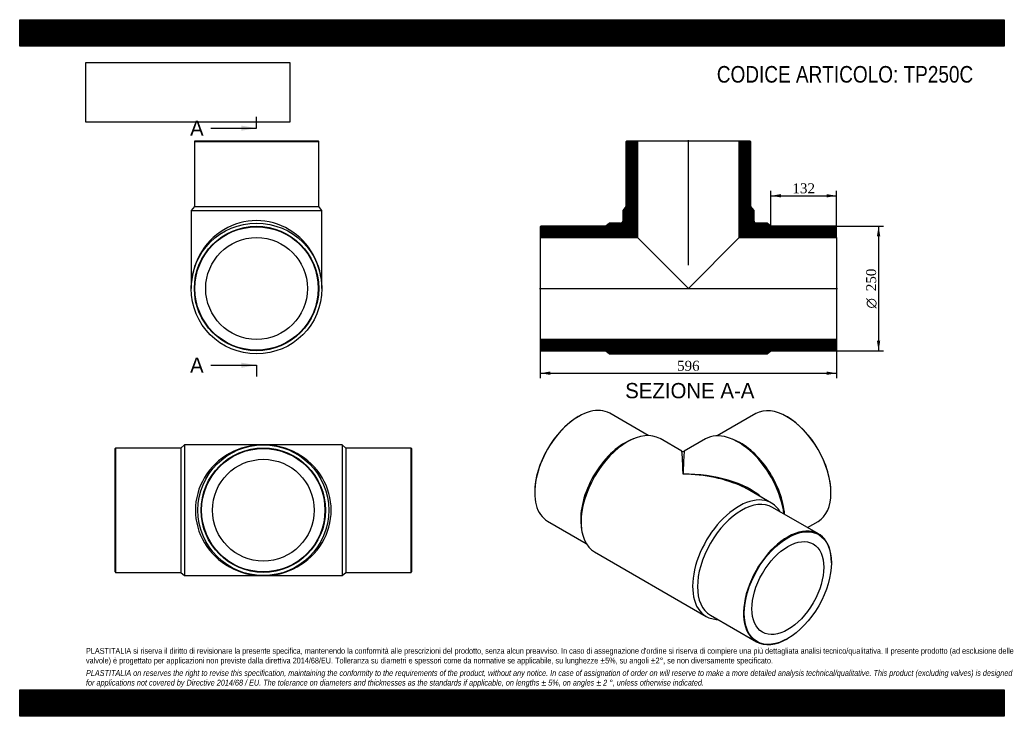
# Model space of a CAD drawing. Header units: millimetres. Extents: x 0 to 1980, y 0 to 1400.
import ezdxf
from ezdxf.enums import TextEntityAlignment as Align
from ezdxf.lldxf.tags import DXFTag

# ---------------------------------------------------------------- set-up
doc = ezdxf.new("R2010")
doc.units = ezdxf.units.MM
doc.header["$LTSCALE"] = 6.666667
for name, color, linetype in [('Default', 7, 'Continuous'), ('DV4_Default', 7, 'Continuous'), ('TP250C', 7, 'Continuous')]:
    doc.layers.add(name, color=color, linetype=linetype)
doc.styles.add('SEACAD_Solid_Edge_ANSI', font='seans.ttf')
doc.styles.add('SEACAD_Solid_Edge_ANSI1_Symbols', font='semeca1.ttf')
doc.styles.add('SEACAD_Times_New_Roman', font='times.ttf')
tags = doc.linetypes.add('CENTER2', pattern=[28.575, 19.05, -3.175, 3.175, -3.175]).pattern_tags.tags
tags[10:11] = [DXFTag(74, 4), DXFTag(75, 0), DXFTag(340, '0'), DXFTag(46, 0.0), DXFTag(50, 0.0), DXFTag(44, 0.0), DXFTag(45, 0.0)]
tags[8:9] = [DXFTag(74, 4), DXFTag(75, 0), DXFTag(340, '0'), DXFTag(46, 0.0), DXFTag(50, 0.0), DXFTag(44, 0.0), DXFTag(45, 0.0)]
tags[6:7] = [DXFTag(74, 4), DXFTag(75, 0), DXFTag(340, '0'), DXFTag(46, 0.0), DXFTag(50, 0.0), DXFTag(44, 0.0), DXFTag(45, 0.0)]
tags[4:5] = [DXFTag(74, 4), DXFTag(75, 0), DXFTag(340, '0'), DXFTag(46, 0.0), DXFTag(50, 0.0), DXFTag(44, 0.0), DXFTag(45, 0.0)]
doc.dimstyles.new('ANSImm', dxfattribs={"dimtxt": 20, "dimasz": 20, "dimexe": 10, "dimexo": 0, "dimgap": 5, "dimtad": 1, "dimdsep": 46, "dimtxsty": 'SEACAD_Times_New_Roman', "dimblk1": '_SE_FILLED', "dimblk2": '_SE_FILLED', "dimsah": 1, "dimcen": 10, "dimazin": 0, "dimtfac": 0.85, "dimtdec": 3, "dimtofl": 0, "dimtmove": 0, "dimatfit": 3, "dimfxl": 1, "dimarcsym": 0})
picture_1 = doc.add_image_def('image1.jpg', size_in_pixel=(4302, 1260))

# ---------------------------------------------------------------- blocks, each defined once
blk = doc.blocks.new('SE')
at = {"layer": 'TP250C', "color": 7, "linetype": 'Continuous'}
for p, q in [((192.9, 539.2), (191.9, 538.2)), ((191.9, 290.2), (191.9, 538.2)), ((192.9, 539.2), (192.9, 289.2)), ((323.9, 539.2), (192.9, 539.2)), ((331.4, 545.7), (323.9, 539.2)), ((323.9, 539.2), (323.9, 289.2)), ((331.4, 545.7), (331.4, 282.7)), ((489.9, 545.7), (331.4, 545.7)), ((648.4, 545.7), (489.9, 545.7)), ((648.4, 545.7), (648.4, 282.7)), ((655.9, 539.2), (648.4, 545.7)), ((655.9, 539.2), (655.9, 289.2)), ((786.9, 539.2), (655.9, 539.2)), ((786.9, 289.2), (786.9, 539.2)), ((787.9, 538.2), (786.9, 539.2)), ((787.9, 538.2), (787.9, 290.2)), ((191.9, 290.2), (192.9, 289.2)), ((192.9, 289.2), (323.9, 289.2)), ((323.9, 289.2), (331.4, 282.7)), ((331.4, 282.7), (489.9, 282.7)), ((489.9, 282.7), (648.4, 282.7)), ((648.4, 282.7), (655.9, 289.2)), ((655.9, 289.2), (786.9, 289.2)), ((786.9, 289.2), (787.9, 290.2))]:
    blk.add_line(p, q, dxfattribs=at)
for radius in [131.5, 125, 124, 102.3]:
    blk.add_circle((489.9, 414.2), radius, dxfattribs=at)
for major_axis in [(136.5, 0), (-136.5, 0)]:
    blk.add_ellipse((489.9, 414.2), major_axis=major_axis, ratio=0.96337, start_param=1.570796, end_param=4.712389, dxfattribs=at)
blk = doc.blocks.new('SE1')
at = {"layer": 'TP250C', "color": 7, "linetype": 'Continuous'}
for p, q in [((1124, 602.7), (1123.3, 602.3)), ((1264, 564.1), (1186.5, 608.9)), ((1480.4, 608.3), (1402.9, 563.5)), ((1543.7, 601.7), (1542.9, 602.1)), ((1233.6, 557.4), (1227.7, 554.8)), ((1331.5, 532.7), (1287.7, 558)), ((1379.3, 557.4), (1336.5, 532.7)), ((1439.2, 554.2), (1433.3, 556.7)), ((1035.6, 450.4), (1035.6, 449.6)), ((1511.8, 428.6), (1468, 453.9)), ((1631.3, 449), (1631.3, 449.8)), ((1606.5, 366.4), (1513.9, 419.9)), ((1061.5, 392.4), (1139, 347.6)), ((1128.9, 383.7), (1129.7, 377.4)), ((1584, 379.4), (1605.4, 391.8)), ((1156.2, 330.2), (1380.3, 200.8)), ((1632.4, 308.4), (1632.4, 309.2)), ((1388.9, 203.4), (1481.5, 149.9)), ((1544, 156.1), (1544.7, 156.5))]:
    blk.add_line(p, q, dxfattribs=at)
blk.add_arc((1334, 537), 5, 240.9237, 298.924, dxfattribs=at)
for centre, major_axis, ratio, start_param, end_param in [((1124, 500.6), (62.5, 108.3), 0.57735, 0, 3.141593), ((1542.9, 500), (-62.5, 108.3), 0.57735, 3.141593, 6.283185), ((1123.3, 501.1), (-62, -107.4), 0.57735, 3.926991, 5.497787), ((1543.7, 500.4), (62, -107.4), 0.57735, 0.785398, 2.356194), ((1221.9, 444.1), (-65.7, -113.9), 0.57735, 3.141593, 6.283185), ((1216.6, 447.2), (-62.5, -108.3), 0.57735, 3.801224, 5.623554), ((1445, 443.5), (-65.8, 113.9), 0.57735, 4.077957, 6.283185), ((1450.3, 446.6), (-62.5, 108.3), 0.57735, 4.025363, 5.623554), ((1334, 379.4), (2.5, -153.3), 0.01615, 2.346513, 3.131911), ((1334, 379.4), (-2.5, -153.3), 0.01615, 3.151274, 3.936673), ((1334, 379.4), (-189.5, -3), 0.566482, 3.704996, 4.703403), ((1334, 379.4), (-189.5, 3), 0.566482, 4.036607, 4.721375), ((1334, 379.4), (-189.5, 3), 0.566482, 3.935977, 4.036607), ((1446.1, 314.7), (-65.7, -113.9), 0.57735, 2.825864, 6.283185), ((1451.4, 311.6), (-62.5, -108.3), 0.57735, 3.141593, 6.283185), ((1544, 258.1), (-62.5, -108.3), 0.57735, 2.356194, 6.283185), ((1446.1, 314.7), (-65.7, -113.9), 0.57735, 0, 0.315729), ((1544, 258.1), (-62.5, -108.3), 0.57735, 0, 0.785398)]:
    blk.add_ellipse(centre, major_axis=major_axis, ratio=ratio, start_param=start_param, end_param=end_param, dxfattribs=at)
for major_axis in [(62, 107.4), (-51.1, -88.6)]:
    blk.add_ellipse((1544.7, 257.7), major_axis=major_axis, ratio=0.57735, dxfattribs=at)
blk = doc.blocks.new('SE2')
at = {"layer": 'TP250C', "color": 7, "linetype": 'Continuous'}
for p, q in [((352.3, 1156.3), (351.3, 1155.3)), ((351.3, 1155.3), (601.3, 1155.3)), ((351.3, 1155.3), (351.3, 1024.3)), ((352.3, 1156.3), (600.3, 1156.3)), ((601.3, 1155.3), (600.3, 1156.3)), ((601.3, 1024.3), (601.3, 1155.3)), ((351.3, 1024.3), (344.8, 1016.8)), ((344.8, 1016.8), (607.8, 1016.8)), ((344.8, 1016.8), (344.8, 859.8)), ((351.3, 1024.3), (601.3, 1024.3)), ((607.8, 1016.8), (601.3, 1024.3)), ((607.8, 859.8), (607.8, 1016.8))]:
    blk.add_line(p, q, dxfattribs=at)
for radius in [131.5, 125, 124, 102.3]:
    blk.add_circle((476.3, 859.8), radius, dxfattribs=at)
blk.add_ellipse((476.3, 859.8), major_axis=(0, -136.5), ratio=0.96337, start_param=1.570796, end_param=4.712389, dxfattribs=at)
blk = doc.blocks.new('SE4')
at = {"color": 7, "linetype": 'Continuous', "style": 'SEACAD_Solid_Edge_ANSI'}
blk.add_text('A', height=30.7, dxfattribs=at).set_placement((342.6, 1197.4), align=Align.TOP_LEFT)
blk = doc.blocks.new('SE5')
at = {"color": 7, "linetype": 'Continuous', "style": 'SEACAD_Solid_Edge_ANSI'}
blk.add_text('A', height=30.7, dxfattribs=at).set_placement((342.6, 721), align=Align.TOP_LEFT)
blk = doc.blocks.new('SEANNOT_GROUP')
at = {"linetype": 'Continuous'}
blk.add_hatch(color=7, dxfattribs=at).paths.add_polyline_path([(445.7, 1176.9), (476.3, 1182), (445.7, 1187.2)])
at = {"color": 7, "linetype": 'Continuous'}
blk.add_lwpolyline([(384.3, 1182), (476.3, 1182)], dxfattribs=at)
blk = doc.blocks.new('SEANNOT_GROUP1')
at = {"linetype": 'Continuous'}
blk.add_hatch(color=7, dxfattribs=at).paths.add_polyline_path([(445.7, 700.5), (476.3, 705.6), (445.7, 710.7)])
at = {"color": 7, "linetype": 'Continuous'}
blk.add_lwpolyline([(384.3, 705.6), (476.3, 705.6)], dxfattribs=at)
blk = doc.blocks.new('SE3')
at = {"layer": 'Default', "color": 7, "linetype": 'CENTER2'}
for p, q in [((476.3, 1182), (476.3, 1205)), ((476.3, 705.6), (476.3, 682.6))]:
    blk.add_line(p, q, dxfattribs=at)
at = {"layer": 'Default', "color": 7, "linetype": 'CENTER2', "const_width": 0.0001}
blk.add_lwpolyline([(476.3, 1182), (476.3, 705.6)], dxfattribs=at)
at = {"layer": 'Default'}
for name in ['SE4', 'SEANNOT_GROUP', 'SE5', 'SEANNOT_GROUP1']:
    blk.add_blockref(name, (0, 0), dxfattribs=at)
blk = doc.blocks.new('SE6')
at = {"layer": 'TP250C', "linetype": 'Continuous'}
h = blk.add_hatch(dxfattribs=at)
h.set_pattern_fill('LINE', scale=0.629921, angle=45, style=0)
edge = h.paths.add_edge_path()
edge.add_line((1219.8, 1024.3), (1213.3, 1016.8))
edge.add_line((1213.3, 1016.8), (1213.3, 996.3))
edge.add_arc((1208.3, 996.3), 5, 270, 360, ccw=False)
edge.add_line((1208.3, 991.3), (1186.3, 991.3))
edge.add_line((1186.3, 991.3), (1178.8, 984.8))
edge.add_line((1178.8, 984.8), (1047.8, 984.8))
edge.add_line((1047.8, 984.8), (1046.8, 983.8))
edge.add_line((1046.8, 983.8), (1046.8, 962.1))
edge.add_line((1046.8, 962.1), (1242.5, 962.1))
edge.add_line((1242.5, 962.1), (1242.5, 1156.3))
edge.add_line((1242.5, 1156.3), (1220.8, 1156.3))
edge.add_line((1220.8, 1156.3), (1219.8, 1155.3))
edge.add_line((1219.8, 1155.3), (1219.8, 1024.3))
h = blk.add_hatch(dxfattribs=at)
h.set_pattern_fill('LINE', scale=0.629921, angle=45, style=0)
edge = h.paths.add_edge_path()
edge.add_line((1469.8, 1024.3), (1469.8, 1155.3))
edge.add_line((1469.8, 1155.3), (1468.8, 1156.3))
edge.add_line((1468.8, 1156.3), (1447.1, 1156.3))
edge.add_line((1447.1, 1156.3), (1447.1, 962.1))
edge.add_line((1447.1, 962.1), (1642.8, 962.1))
edge.add_line((1642.8, 962.1), (1642.8, 983.8))
edge.add_line((1642.8, 983.8), (1641.8, 984.8))
edge.add_line((1641.8, 984.8), (1510.8, 984.8))
edge.add_line((1510.8, 984.8), (1503.3, 991.3))
edge.add_line((1503.3, 991.3), (1481.3, 991.3))
edge.add_arc((1481.3, 996.3), 5, 180, 270, ccw=False)
edge.add_line((1476.3, 996.3), (1476.3, 1016.8))
edge.add_line((1476.3, 1016.8), (1469.8, 1024.3))
h = blk.add_hatch(dxfattribs=at)
h.set_pattern_fill('LINE', scale=0.629921, angle=45, style=0)
h.paths.add_polyline_path([(1642.8, 735.8), (1642.8, 757.5), (1046.8, 757.5), (1046.8, 735.8), (1047.8, 734.8), (1178.8, 734.8), (1186.3, 728.3), (1503.3, 728.3), (1510.8, 734.8), (1641.8, 734.8)])
at = {"layer": 'DV4_Default', "color": 7, "linetype": 'CENTER2'}
for p, q in [((1344.8, 906.4), (1344.8, 1158)), ((1045, 859.8), (1644.5, 859.8))]:
    blk.add_line(p, q, dxfattribs=at)
at = {"layer": 'TP250C', "color": 7, "linetype": 'Continuous'}
for p, q in [((1219.8, 1155.3), (1220.8, 1156.3)), ((1219.8, 1024.3), (1219.8, 1155.3)), ((1220.8, 1156.3), (1242.5, 1156.3)), ((1242.5, 1156.3), (1447.1, 1156.3)), ((1242.5, 1156.3), (1242.5, 962.1)), ((1447.1, 1156.3), (1468.8, 1156.3)), ((1447.1, 962.1), (1447.1, 1156.3)), ((1468.8, 1156.3), (1469.8, 1155.3)), ((1469.8, 1155.3), (1469.8, 1024.3)), ((1213.3, 1016.8), (1219.8, 1024.3)), ((1213.3, 996.3), (1213.3, 1016.8)), ((1469.8, 1024.3), (1476.3, 1016.8)), ((1476.3, 1016.8), (1476.3, 996.3)), ((1186.3, 991.3), (1178.8, 984.8)), ((1208.3, 991.3), (1186.3, 991.3)), ((1503.3, 991.3), (1481.3, 991.3)), ((1510.8, 984.8), (1503.3, 991.3)), ((1046.8, 983.8), (1047.8, 984.8)), ((1046.8, 983.8), (1046.8, 962.1)), ((1178.8, 984.8), (1047.8, 984.8)), ((1641.8, 984.8), (1510.8, 984.8)), ((1641.8, 984.8), (1642.8, 983.8)), ((1642.8, 962.1), (1642.8, 983.8)), ((1046.8, 962.1), (1046.8, 757.5)), ((1046.8, 962.1), (1242.5, 962.1)), ((1242.5, 962.1), (1344.8, 859.8)), ((1344.8, 859.8), (1447.1, 962.1)), ((1447.1, 962.1), (1642.8, 962.1)), ((1642.8, 962.1), (1642.8, 757.5)), ((1642.8, 757.5), (1046.8, 757.5)), ((1046.8, 757.5), (1046.8, 735.8)), ((1642.8, 735.8), (1642.8, 757.5)), ((1047.8, 734.8), (1046.8, 735.8)), ((1047.8, 734.8), (1178.8, 734.8)), ((1178.8, 734.8), (1186.3, 728.3)), ((1503.3, 728.3), (1510.8, 734.8)), ((1510.8, 734.8), (1641.8, 734.8)), ((1642.8, 735.8), (1641.8, 734.8)), ((1186.3, 728.3), (1503.3, 728.3))]:
    blk.add_line(p, q, dxfattribs=at)
for centre, start, end in [((1208.3, 996.3), 270, 0), ((1481.3, 996.3), 180, 270)]:
    blk.add_arc(centre, 5, start, end, dxfattribs=at)
blk = doc.blocks.new('DMBLK1')
at = {"layer": 'Default', "linetype": 'Continuous'}
for points in [[(1066.8, 686.2), (1066.8, 692.9), (1046.8, 689.5)], [(1622.8, 686.2), (1642.8, 689.5), (1622.8, 692.9)]]:
    blk.add_hatch(color=7, dxfattribs=at).paths.add_polyline_path(points)
at = {"layer": 'Default', "color": 7, "linetype": 'Continuous'}
for p, q in [((1046.8, 757.5), (1046.8, 679.5)), ((1642.8, 757.5), (1642.8, 679.5)), ((1046.8, 689.5), (1642.8, 689.5))]:
    blk.add_line(p, q, dxfattribs=at)
at = {"layer": 'Default', "color": 7, "linetype": 'Continuous', "style": 'SEACAD_Times_New_Roman'}
blk.add_text('596', height=20, dxfattribs=at).set_placement((1322, 714.5), align=Align.TOP_LEFT)
blk = doc.blocks.new('_SE_FILLED')
at = {"color": 0}
blk.add_line((0, 0), (-1, 0), dxfattribs=at)
blk.add_solid([(0, 0), (-1, -0.1665), (-1, 0.1665), (0, 0)], dxfattribs=at)
blk = doc.blocks.new('DMBLK2')
at = {"layer": 'Default', "linetype": 'Continuous'}
for points in [[(1530.8, 1049.4), (1510.8, 1046.1), (1530.8, 1042.8)], [(1622.8, 1049.4), (1622.8, 1042.8), (1642.8, 1046.1)]]:
    blk.add_hatch(color=7, dxfattribs=at).paths.add_polyline_path(points)
at = {"layer": 'Default', "color": 7, "linetype": 'Continuous'}
for p, q in [((1510.8, 984.8), (1510.8, 1056.1)), ((1642.8, 972.9), (1642.8, 1056.1)), ((1510.8, 1046.1), (1642.8, 1046.1))]:
    blk.add_line(p, q, dxfattribs=at)
at = {"layer": 'Default', "color": 7, "linetype": 'Continuous', "style": 'SEACAD_Times_New_Roman'}
blk.add_text('132', height=20, dxfattribs=at).set_placement((1554, 1071.1), align=Align.TOP_LEFT)
blk = doc.blocks.new('GDimGGroup')
at = {"layer": 'Default', "linetype": 'Continuous'}
for points in [[(1730.5, 964.8), (1727.2, 984.8), (1723.8, 964.8)], [(1730.5, 754.8), (1723.8, 754.8), (1727.2, 734.8)]]:
    blk.add_hatch(color=7, dxfattribs=at).paths.add_polyline_path(points)
at = {"layer": 'Default', "color": 7, "linetype": 'Continuous'}
for p, q in [((1641.8, 984.8), (1737.2, 984.8)), ((1727.2, 984.8), (1727.2, 734.8)), ((1641.8, 734.8), (1737.2, 734.8))]:
    blk.add_line(p, q, dxfattribs=at)
for s, style, p in [('250', 'SEACAD_Times_New_Roman', (1702.2, 854.4)), ('O', 'SEACAD_Solid_Edge_ANSI1_Symbols', (1702.2, 819.6))]:
    blk.add_text(s, height=20, rotation=90, dxfattribs=dict(at, style=style)).set_placement(p, align=Align.TOP_LEFT)

msp = doc.modelspace()

# ---------------------------------------------------------------- hatches: boundary and pattern name
at = {"layer": 'Default', "linetype": 'Continuous'}
h = msp.add_hatch(dxfattribs=at)
h.set_pattern_fill('LINE', scale=0.629921, angle=45, style=0)
h.paths.add_polyline_path([(1980, 1346.667), (1980, 1400), (0, 1400), (0, 1346.667)])
for points in [[(1980, 1346.667), (1980, 1400), (0, 1400), (0, 1346.667)], [(1980, 0), (1980, 53.333), (0, 53.333), (0, 0)]]:
    msp.add_hatch(color=7, dxfattribs=at).paths.add_polyline_path(points)
h = msp.add_hatch(dxfattribs=at)
h.set_pattern_fill('LINE', scale=0.629921, angle=45, style=0)
h.paths.add_polyline_path([(1980, 0), (1980, 53.333), (0, 53.333), (0, 0)])

# ---------------------------------------------------------------- linework, layer by layer
at = {"layer": 'Default', "color": 7, "linetype": 'Continuous'}
for p, q in [((0, 1400), (1980, 1400)), ((0, 1346.667), (0, 1400)), ((1980, 1400), (1980, 1346.667)), ((1980, 1346.667), (0, 1346.667)), ((0, 53.333), (1980, 53.333)), ((0, 0), (0, 53.333)), ((1980, 53.333), (1980, 0)), ((1980, 0), (0, 0))]:
    msp.add_line(p, q, dxfattribs=at)

# ---------------------------------------------------------------- block references
at = {"layer": 'Default'}
for name in ['SE3', 'SE2', 'SE6', 'GDimGGroup', 'SE1', 'SE']:
    msp.add_blockref(name, (0, 0), dxfattribs=at)

# ---------------------------------------------------------------- texts
at = {"layer": 'Default', "color": 7, "linetype": 'Continuous', "style": 'SEACAD_Solid_Edge_ANSI'}
msp.add_text('SEZIONE A-A', height=30.66667, dxfattribs=at).set_placement((1217.654, 669.845), align=Align.TOP_LEFT)
at = {"layer": 'Default', "attachment_point": 1}
for s, insert, char_height, width in [('{\\fArial Narrow|b0||i0||c0|p34;\\C7;\\H33.33333333;\\W1.;CODICE ARTICOLO: TP250C}', (1401.908, 1306.89), 33.33333, 553.79857), ("{\\fArial Narrow|b0||i0||c0|p34;\\C7;\\H11.66666667;\\W1.;PLASTITALIA si riserva il diritto di revisionare la presente specifica, mantenendo la conformità alle prescrizioni del prodotto, senza alcun preavviso. In caso di assegnazione d'ordine si riserva di compiere una più dettagliata analisi tecnico/qualitativa. Il presente prodotto (ad esclusione delle \\P}{\\fArial Narrow|b0||i0||c0|p34;\\C7;\\H11.66666667;\\W1.;valvole) è progettato per applicazioni non previste dalla direttiva 2014/68/EU. Tolleranza su diametri e spessori come da normative se applicabile, su lunghezze ±5%, su angoli ±2°, se non diversamente specificato.\\P}{\\fArial Narrow|b0||i0||c0|p34;\\C7;\\H3.333333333;\\W1.;   \\P}{\\fArial Narrow|b0||i1||c0|p34;\\C7;\\H11.66666667;\\W1.;PLASTITALIA on reserves the right to revise this specification, maintaining the conformity to the requirements of the product, without any notice. In case of assignation of order on will reserve to make a more detailed analysis technical/qualitative. This product (excluding valves) is designed \\P}{\\fArial Narrow|b0||i1||c0|p34;\\C7;\\H11.66666667;\\W1.;for applications not covered by Directive 2014/68 / EU. The tolerance on diameters and thicknesses as the standards if applicable, on lengths ± 5%, on angles ± 2 °, unless otherwise indicated.\\P}", (133.333, 137.349), 11.666667, 1713.33333)]:
    msp.add_mtext(s, dxfattribs=dict(at, insert=insert, char_height=char_height, width=width))

# ---------------------------------------------------------------- dimensions: what is measured, and where the dimension line sits
at = {"layer": 'Default', "color": 7, "linetype": 'Continuous'}
dim = msp.add_linear_dim(base=(1642.775, 1046.096), p1=(1510.775, 984.788), p2=(1642.775, 972.938), text='\\A1;<>', dimstyle='ANSImm', dxfattribs=at)
dim.commit()
dim.dimension.update_dxf_attribs({"geometry": 'DMBLK2', "text_midpoint": (1576.775, 1046.096), "dimtype": 160})
dim = msp.add_linear_dim(base=(1046.775, 689.522), p1=(1046.775, 757.488), p2=(1642.775, 757.488), angle=0, text='\\A1;<>', dimstyle='ANSImm', dxfattribs=at)
dim.commit()
dim.dimension.update_dxf_attribs({"geometry": 'DMBLK1', "text_midpoint": (1344.775, 689.522), "dimtype": 161})

# ---------------------------------------------------------------- pictures from other files: only their frames are drawn
image = msp.add_image(picture_1, insert=(133.333, 1194.021), size_in_units=(409.714, 120))
image.dxf.flags = 7

doc.saveas('drawing.dxf')
